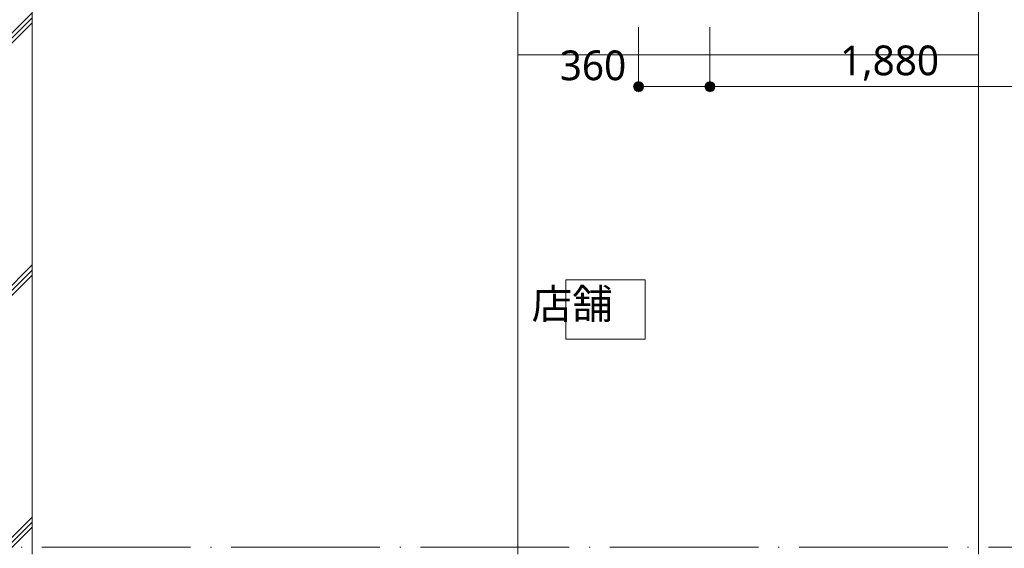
# Model space of a CAD drawing. Header units: millimetres. Extents: x 0 to 841, y 0 to 1188.
# Tile 13 of 98: x 251 to 350, y 214 to 268. Entities that reach past the tile are written whole.
import ezdxf
from ezdxf.xclip import XClip

# ---------------------------------------------------------------- set-up
doc = ezdxf.new("R2010")
doc.units = ezdxf.units.MM
doc.header["$MEASUREMENT"] = 0
doc.header["$XCLIPFRAME"] = 0
doc.linetypes.add('Wipeout_Contour', pattern=[1000, 0, -1000])
doc.linetypes.add('通り芯', pattern=[19, 15, -2, 0, -2])
for name, color, linetype in [('壁-躯体', 7, 'Continuous'), ('室名.★', 7, 'Continuous'), ('寸法', 7, 'Continuous')]:
    doc.layers.add(name, color=color, linetype=linetype)
for name, color, linetype, lineweight, true_color in [('壁-躯体_ペン_番号__169', 253, 'Continuous', 5, 0xaaaaaa), ('壁-躯体_ペン_番号__85', 251, 'Continuous', 5, 0x6a6a6a), ('壁-躯体_ペン_番号__87', 251, 'Continuous', 5, 0x6a6a6a), ('室名.★_ペン_番号__85', 251, 'Continuous', 5, 0x6a6a6a), ('寸法_ペン_番号__85', 251, 'Continuous', 5, 0x6a6a6a), ('柱_ペン_番号__88', 251, 'Continuous', 5, 0x6a6a6a), ('梁_ペン_番号__90', 251, 'Continuous', 5, 0x6a6a6a)]:
    doc.layers.add(name, color=color, linetype=linetype, lineweight=lineweight, true_color=true_color)
for name, color, linetype, lineweight in [('壁-躯体_ペン_番号__27', 7, 'Continuous', 15), ('室名.★_ペン_番号__46', 7, 'Continuous', 13), ('寸法_ペン_番号__45', 7, 'Continuous', 13), ('寸法_ペン_番号__46', 7, 'Continuous', 13)]:
    doc.layers.add(name, color=color, linetype=linetype, lineweight=lineweight)
doc.styles.add('GENERATED_STYLE_1', font='meiryo.ttc')

# ---------------------------------------------------------------- blocks, each defined once
blk = doc.blocks.new('図面_7_7', base_point=(216.78, 313.239))
at = {"layer": '寸法', "linetype": 'Continuous', "lineweight": 0, "true_color": 0x000000}
for points in [[(312.48, 260.839), (312.518, 260.648), (312.626, 260.485), (312.789, 260.377), (312.98, 260.339), (313.171, 260.377), (313.333, 260.485), (313.442, 260.648), (313.48, 260.839), (313.442, 261.03), (313.333, 261.193), (313.171, 261.301), (312.98, 261.339), (312.789, 261.301), (312.626, 261.193), (312.518, 261.03)], [(319.68, 260.839), (319.718, 260.648), (319.826, 260.485), (319.989, 260.377), (320.18, 260.339), (320.371, 260.377), (320.533, 260.485), (320.642, 260.648), (320.68, 260.839), (320.642, 261.03), (320.533, 261.193), (320.371, 261.301), (320.18, 261.339), (319.989, 261.301), (319.826, 261.193), (319.718, 261.03)]]:
    blk.add_hatch(color=18, dxfattribs=at).paths.add_polyline_path(points)
at = {"layer": '壁-躯体_ペン_番号__87', "color": 251, "linetype": 'Continuous', "lineweight": 5, "true_color": 0x6a6a6a}
blk.add_line((300.78, 268.839), (300.78, 213.639), dxfattribs=at)
at = {"layer": '寸法_ペン_番号__45', "color": 7, "linetype": 'Continuous', "lineweight": 13}
for centre in [(312.98, 260.839), (320.18, 260.839)]:
    blk.add_circle(centre, 0.5, dxfattribs=at)
at = {"layer": '寸法_ペン_番号__85', "color": 251, "linetype": 'Continuous', "lineweight": 5, "true_color": 0x6a6a6a}
for p, q in [((312.98, 261.339), (312.98, 266.839)), ((320.18, 261.339), (320.18, 266.839)), ((313.48, 260.839), (319.68, 260.839)), ((320.68, 260.839), (357.28, 260.839))]:
    blk.add_line(p, q, dxfattribs=at)
for p in [(312.98, 260.339), (320.18, 260.339)]:
    blk.add_point(p, dxfattribs=at)
at = {"layer": '柱_ペン_番号__88', "color": 251, "linetype": 'Continuous', "lineweight": 5, "true_color": 0x6a6a6a}
blk.add_line((347.28, 213.639), (347.28, 268.839), dxfattribs=at)
at = {"layer": '梁_ペン_番号__90', "color": 251, "linetype": 'Continuous', "lineweight": 5, "true_color": 0x6a6a6a}
blk.add_line((300.78, 264.039), (347.28, 264.039), dxfattribs=at)
at = {"layer": '寸法_ペン_番号__46', "color": 7, "linetype": 'Continuous', "lineweight": 13, "char_height": 3, "attachment_point": 7, "style": 'GENERATED_STYLE_1'}
for s, insert, width in [('\\A1;{\\pql;\\fMeiryo|b0|i0|c128|p0;\\W1.000000;360}', (305.027, 261.439), 7.45314), ('\\A1;{\\pql;\\fMeiryo|b0|i0|c128|p0;\\W1.000000;1,880}', (333.313, 261.439), 11.334)]:
    blk.add_mtext(s, dxfattribs=dict(at, insert=insert, width=width))
at = {"color": 254, "linetype": 'Wipeout_Contour', "lineweight": 0, "ltscale": 1397.942805}
blk.add_wipeout([(248.78, 213.639), (251.78, 213.639), (251.78, 272.439), (248.78, 272.439)], dxfattribs=at).dxf.layer = '壁-躯体'
at = {"color": 254, "linetype": 'Wipeout_Contour', "lineweight": 0, "ltscale": 1562.995103}
blk.add_wipeout([(305.63, 235.339), (313.63, 235.339), (313.63, 241.339), (305.63, 241.339)], dxfattribs=at).dxf.layer = '室名.★'
at = {"layer": '壁-躯体_ペン_番号__169', "linetype": 'Continuous', "lineweight": 5, "true_color": 0xaaaaaa}
h = blk.add_hatch(dxfattribs=at)
h.set_pattern_fill('コンクリート_構造2_0007', color=253, style=0, pattern_type=2)
h.set_pattern_definition([(45, (121.78, 213.639), (-12.728, 12.728), []), (45, (121.525, 213.894), (-12.728, 12.728), []), (45, (121.27, 214.148), (-12.728, 12.728), [])])
h.paths.add_polyline_path([(248.78, 213.639), (251.78, 213.639), (251.78, 272.439), (248.78, 272.439)])
at = {"layer": '壁-躯体_ペン_番号__27', "color": 7, "linetype": 'Continuous', "lineweight": 15}
blk.add_line((251.78, 272.439), (251.78, 213.639), dxfattribs=at)
at = {"layer": '壁-躯体_ペン_番号__85', "color": 251, "linetype": '通り芯', "lineweight": 5, "true_color": 0x6a6a6a}
blk.add_line((61.78, 214.339), (401.78, 214.339), dxfattribs=at)
at = {"layer": '室名.★_ペン_番号__85', "color": 251, "linetype": 'Continuous', "lineweight": 5, "true_color": 0x6a6a6a, "flags": 128}
blk.add_lwpolyline([(305.63, 235.339), (313.63, 235.339), (313.63, 241.339), (305.63, 241.339)], close=True, dxfattribs=at)
at = {"layer": '室名.★_ペン_番号__46', "color": 7, "linetype": 'Continuous', "lineweight": 13, "char_height": 3, "attachment_point": 2, "style": 'GENERATED_STYLE_1'}
for s, insert in [('\\A1;{\\pqc;\\pt0,920;\\fMeiryo|b0|i0|c128|p0;\\W1.000000;エントランスホール\\fMeiryo|b0|i0|c128|p0;\\W1.000000;\\A1{\\H.66x;\\S^  ;}\\fMeiryo|b0|i0|c128|p0;\\W1.000000;\\fMeiryo|b0|i0|c128|p0;\\W1.000000;\\A1{\\H.66x;\\S^  ;}\\fMeiryo|b0|i0|c128|p0;\\W1.000000;\\fMeiryo|b0|i0|c128|p0;\\W1.000000;\\fMeiryo|b0|i0|c128|p0;\\W1.000000;\\fMeiryo|b0|i0|c128|p0;\\W1.000000;\\fMeiryo|b0|i0|c128|p0;\\W1.000000;\\fMeiryo|b0|i0|c128|p0;\\W1.000000;\\fMeiryo|b0|i0|c128|p0;\\W1.000000;\\A1{\\H.66x;\\S^  ;}\\fMeiryo|b0|i0|c128|p0;\\W1.000000;\\fMeiryo|b0|i0|c128|p0;\\W1.000000;\\A1{\\H.66x;\\S^  ;}\\fMeiryo|b0|i0|c128|p0;\\W1.000000;\\fMeiryo|b0|i0|c128|p0;\\W1.000000;\\fMeiryo|b0|i0|c128|p0;\\W1.000000;\\fMeiryo|b0|i0|c128|p0;\\W1.000000;\\fMeiryo|b0|i0|c128|p0;\\W1.000000;\\fMeiryo|b0|i0|c128|p0;\\W1.000000;\\fMeiryo|b0|i0|c128|p0;\\W1.000000;\\A1{\\H.66x;\\S^  ;}\\fMeiryo|b0|i0|c128|p0;\\W1.000000;\\fMeiryo|b0|i0|c128|p0;\\W1.000000;\\A1{\\H.66x;\\S^  ;}\\fMeiryo|b0|i0|c128|p0;\\W1.000000;\\fMeiryo|b0|i0|c128|p0;\\W1.000000;\\fMeiryo|b0|i0|c128|p0;\\W1.000000;\\fMeiryo|b0|i0|c128|p0;\\W1.000000;\\fMeiryo|b0|i0|c128|p0;\\W1.000000;\\fMeiryo|b0|i0|c128|p0;\\W1.000000;\\fMeiryo|b0|i0|c128|p0;\\W1.000000;\\A1{\\H.66x;\\S^  ;}\\fMeiryo|b0|i0|c128|p0;\\W1.000000;\\fMeiryo|b0|i0|c128|p0;\\W1.000000;\\A1{\\H.66x;\\S^  ;}\\fMeiryo|b0|i0|c128|p0;\\W1.000000;\\fMeiryo|b0|i0|c128|p0;\\W1.000000;\\fMeiryo|b0|i0|c128|p0;\\W1.000000;\\fMeiryo|b0|i0|c128|p0;\\W1.000000;\\fMeiryo|b0|i0|c128|p0;\\W1.000000;\\fMeiryo|b0|i0|c128|p0;\\W1.000000;\\fMeiryo|b0|i0|c128|p0;\\W1.000000;\\A1{\\H.66x;\\S^  ;}\\fMeiryo|b0|i0|c128|p0;\\W1.000000;\\fMeiryo|b0|i0|c128|p0;\\W1.000000;\\A1{\\H.66x;\\S^  ;}\\fMeiryo|b0|i0|c128|p0;\\W1.000000;\\fMeiryo|b0|i0|c128|p0;\\W1.000000;\\fMeiryo|b0|i0|c128|p0;\\W1.000000;\\fMeiryo|b0|i0|c128|p0;\\W1.000000;\\fMeiryo|b0|i0|c128|p0;\\W1.000000;\\fMeiryo|b0|i0|c128|p0;\\W1.000000;\\fMeiryo|b0|i0|c128|p0;\\W1.000000;\\fMeiryo|b0|i0|c128|p0;\\W1.000000;}', (221.127, 240.308)), ('\\A1;{\\pqc;\\pt0,920;\\fMeiryo|b0|i0|c128|p0;\\W1.000000;店舗\\fMeiryo|b0|i0|c128|p0;\\W1.000000;\\A1{\\H.66x;\\S^  ;}\\fMeiryo|b0|i0|c128|p0;\\W1.000000;\\fMeiryo|b0|i0|c128|p0;\\W1.000000;\\A1{\\H.66x;\\S^  ;}\\fMeiryo|b0|i0|c128|p0;\\W1.000000;\\fMeiryo|b0|i0|c128|p0;\\W1.000000;\\fMeiryo|b0|i0|c128|p0;\\W1.000000;\\fMeiryo|b0|i0|c128|p0;\\W1.000000;\\fMeiryo|b0|i0|c128|p0;\\W1.000000;\\fMeiryo|b0|i0|c128|p0;\\W1.000000;\\fMeiryo|b0|i0|c128|p0;\\W1.000000;\\A1{\\H.66x;\\S^  ;}\\fMeiryo|b0|i0|c128|p0;\\W1.000000;\\fMeiryo|b0|i0|c128|p0;\\W1.000000;\\A1{\\H.66x;\\S^  ;}\\fMeiryo|b0|i0|c128|p0;\\W1.000000;\\fMeiryo|b0|i0|c128|p0;\\W1.000000;\\fMeiryo|b0|i0|c128|p0;\\W1.000000;\\fMeiryo|b0|i0|c128|p0;\\W1.000000;\\fMeiryo|b0|i0|c128|p0;\\W1.000000;\\fMeiryo|b0|i0|c128|p0;\\W1.000000;\\fMeiryo|b0|i0|c128|p0;\\W1.000000;\\A1{\\H.66x;\\S^  ;}\\fMeiryo|b0|i0|c128|p0;\\W1.000000;\\fMeiryo|b0|i0|c128|p0;\\W1.000000;\\A1{\\H.66x;\\S^  ;}\\fMeiryo|b0|i0|c128|p0;\\W1.000000;\\fMeiryo|b0|i0|c128|p0;\\W1.000000;\\fMeiryo|b0|i0|c128|p0;\\W1.000000;\\fMeiryo|b0|i0|c128|p0;\\W1.000000;\\fMeiryo|b0|i0|c128|p0;\\W1.000000;\\fMeiryo|b0|i0|c128|p0;\\W1.000000;\\fMeiryo|b0|i0|c128|p0;\\W1.000000;\\A1{\\H.66x;\\S^  ;}\\fMeiryo|b0|i0|c128|p0;\\W1.000000;\\fMeiryo|b0|i0|c128|p0;\\W1.000000;\\A1{\\H.66x;\\S^  ;}\\fMeiryo|b0|i0|c128|p0;\\W1.000000;\\fMeiryo|b0|i0|c128|p0;\\W1.000000;\\fMeiryo|b0|i0|c128|p0;\\W1.000000;\\fMeiryo|b0|i0|c128|p0;\\W1.000000;\\fMeiryo|b0|i0|c128|p0;\\W1.000000;\\fMeiryo|b0|i0|c128|p0;\\W1.000000;\\fMeiryo|b0|i0|c128|p0;\\W1.000000;\\A1{\\H.66x;\\S^  ;}\\fMeiryo|b0|i0|c128|p0;\\W1.000000;\\fMeiryo|b0|i0|c128|p0;\\W1.000000;\\A1{\\H.66x;\\S^  ;}\\fMeiryo|b0|i0|c128|p0;\\W1.000000;\\fMeiryo|b0|i0|c128|p0;\\W1.000000;\\fMeiryo|b0|i0|c128|p0;\\W1.000000;\\fMeiryo|b0|i0|c128|p0;\\W1.000000;\\fMeiryo|b0|i0|c128|p0;\\W1.000000;\\fMeiryo|b0|i0|c128|p0;\\W1.000000;\\fMeiryo|b0|i0|c128|p0;\\W1.000000;\\fMeiryo|b0|i0|c128|p0;\\W1.000000;}', (309.63, 240.4))]:
    blk.add_mtext(s, dxfattribs=dict(at, insert=insert))

msp = doc.modelspace()

# ---------------------------------------------------------------- block references
at = {"color": 7, "linetype": 'Continuous', "lineweight": 5}
ref = msp.add_blockref('図面_7_7', (216.78, 313.239), dxfattribs=at)
XClip(ref).set_block_clipping_path([(31.7799017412, 128.6389561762), (401.7799017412, 497.8389578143)])

doc.saveas('drawing.dxf')
